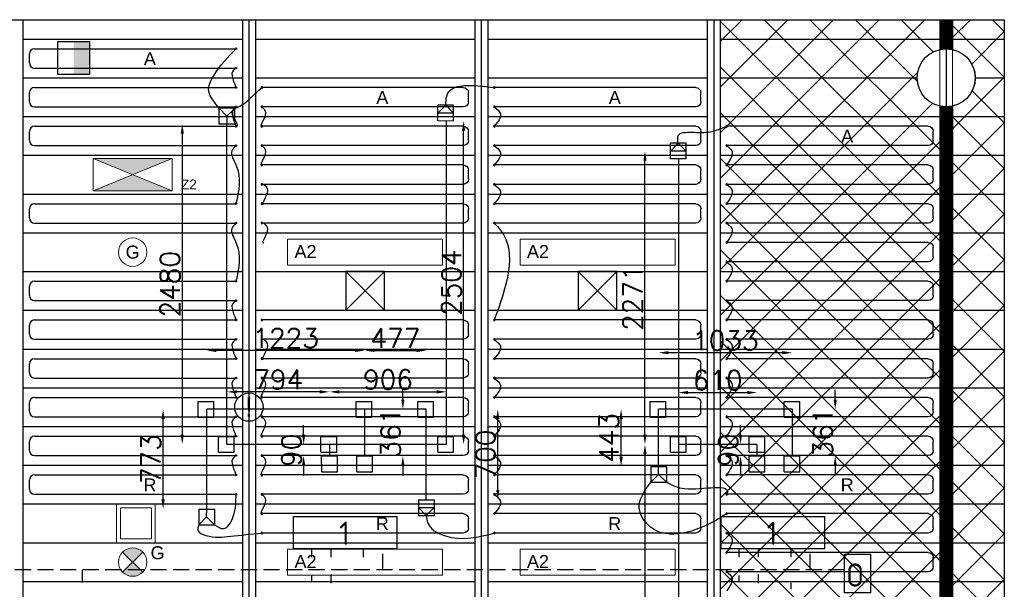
# Model space of a CAD drawing. Extents: x 7383 to 741080, y -570072 to -203000.
# Tile 30 of 43: x 492063 to 499688, y -311713 to -307303. Entities that reach past the tile are written whole.
import ezdxf

# ---------------------------------------------------------------- set-up
doc = ezdxf.new("R2010")
doc.units = 0
doc.header["$LTSCALE"] = 25
for name, pattern in [('2322105', [47, 40, -7]), ('2322106', [47, 5, -2, 5, -2, 5, -2, 5, -2, 5, -2, 5, -7]), ('2322107', [2000, 1000, 1000]), ('2322108', [7, 5, -2])]:
    doc.linetypes.add(name, pattern=pattern)
doc.layers.get('0').update_dxf_attribs({"linetype": 'CONTINUOUS'})
doc.layers.get('DEFPOINTS').update_dxf_attribs({"linetype": 'CONTINUOUS'})
for name, color, linetype in [('0010CL', 2, 'CONTINUOUS'), ('60', 7, 'CONTINUOUS'), ('60-CV', 3, 'CONTINUOUS'), ('BL$4----', 7, 'CONTINUOUS'), ('KP-bandraster', 5, 'CONTINUOUS'), ('KP-koppelingen', 6, 'CONTINUOUS'), ('KP-leidingen(aanvoer)', 5, 'CONTINUOUS'), ('KP-leidingen(retour)', 1, 'CONTINUOUS'), ('KP-Lucht aanvoer', 6, 'CONTINUOUS'), ('KP-maatvoering', 7, 'CONTINUOUS'), ('KP-Melders', 3, 'CONTINUOUS'), ('KP-onderlegger oeding', 8, 'CONTINUOUS'), ('KP-Oppervlak', 3, 'CONTINUOUS'), ('KP-panelen', 1, 'CONTINUOUS'), ('KP-registers', 4, 'CONTINUOUS'), ('KP-slangen', 7, 'CONTINUOUS'), ('KP-tekst', 7, 'CONTINUOUS'), ('SYM-W', 7, 'CONTINUOUS'), ('Thermostaat', 160, 'CONTINUOUS'), ('WL5501--', 130, 'CONTINUOUS'), ('WL5502--', 130, 'CONTINUOUS'), ('WL561---_AANVOER', 10, 'CONTINUOUS'), ('WL561---_RETOUR', 10, 'CONTINUOUS')]:
    doc.layers.add(name, color=color, linetype=linetype)
for name, color, linetype, lineweight in [('KP-Aluminium', 8, 'CONTINUOUS', 18), ('KP-Lucht retour', 3, 'CONTINUOUS', 18), ('KP-Verlichting', 2, 'CONTINUOUS', 18)]:
    doc.layers.add(name, color=color, linetype=linetype, lineweight=lineweight)
doc.styles.add('arial', font='ARIAL.TTF')
doc.styles.add('BURO-018', font='ISO96.shx', dxfattribs={"height": 90})
doc.styles.add('ISO', font='ISO.SHX')
doc.styles.add('VERWOL-1', font='ROMANS.SHX')
doc.dimstyles.new('MARTIN', dxfattribs={"dimscale": 0, "dimtxt": 50, "dimasz": 75, "dimexe": 4, "dimexo": 4, "dimgap": 20, "dimtad": 1, "dimdec": 0, "dimrnd": 0.01, "dimzin": 1, "dimdsep": 46, "dimtxsty": 'VERWOL-1', "dimcen": -25, "dimdle": 1, "dimclrd": 7, "dimclre": 2, "dimclrt": 7, "dimadec": 0, "dimazin": 0, "dimtfac": 1, "dimtdec": 0, "dimtix": 1, "dimtofl": 0, "dimtmove": 0, "dimatfit": 3, "dimldrblk": 'OBLIQUE', "dimfxl": 0, "dimtvp": 33.333333, "dimtolj": 1, "dimtzin": 1, "dimarcsym": 0})

# ---------------------------------------------------------------- blocks, each defined once
blk = doc.blocks.new('SW30485012')
at = {"color": 0, "linetype": 'Continuous'}
for p, q in [((-2.5, 2.5), (-2.5, -2.5)), ((2.5, 2.5), (-2.5, 2.5)), ((2.5, -2.5), (2.5, 2.5)), ((-2.5, -2.5), (2.5, -2.5))]:
    blk.add_line(p, q, dxfattribs=at)
blk.add_solid([(-2.5, 0), (2.5, 0), (-2.5, -2.5), (2.5, -2.5)], dxfattribs=at)
at = {"color": 0, "linetype": 'Continuous', "style": 'BURO-018', "flags": 1}
blk.add_attdef('W_ID', (0, 0), '', height=1.8, dxfattribs=at)
blk = doc.blocks.new('Leidingwerkzuid')
at = {"layer": '60-CV', "color": 2, "linetype": 'Continuous'}
blk.add_lwpolyline([(42612.8, 811.7), (42412.8, 811.7), (42412.8, 1111.7), (42612.8, 1111.7)], close=True, dxfattribs=at)
at = {"layer": 'SYM-W', "color": 2, "linetype": 'Continuous'}
for points in [[(38946.7, 1153.3), (38146.7, 1153.3), (38146.7, 1403.3), (38946.7, 1403.3)], [(42257, 1153.3), (41457, 1153.3), (41457, 1403.3), (42257, 1403.3)]]:
    blk.add_lwpolyline(points, close=True, dxfattribs=at)
at = {"layer": 'WL5501--', "linetype": '2322105'}
for p, q in [((38286.2, 1089.3), (38286.2, 1153.3)), ((41596.5, 1089.3), (41596.5, 1153.3)), ((38286.2, 895.8), (38286.2, 945.8)), ((41596.5, 895.8), (41596.5, 945.8))]:
    blk.add_line(p, q, dxfattribs=at)
at = {"layer": 'WL5502--', "linetype": '2322106'}
for p, q in [((38436.2, 1089.3), (38436.2, 1153.3)), ((41746.5, 1089.3), (41746.5, 1153.3)), ((38436.2, 885.7), (38436.2, 952.8)), ((41746.5, 885.7), (41746.5, 952.8))]:
    blk.add_line(p, q, dxfattribs=at)
at = {"layer": 'WL561---_AANVOER', "linetype": '2322107'}
for p, q in [((38686.2, 1153.3), (38686.2, 1089.3)), ((41996.5, 1153.3), (41996.5, 1089.3)), ((41996.5, 889.3), (41996.5, 839.3))]:
    blk.add_line(p, q, dxfattribs=at)
at = {"layer": 'WL561---_RETOUR', "linetype": '2322108'}
for p, q in [((38836.2, 989.3), (38836.2, 1153.3)), ((42146.5, 989.3), (42146.5, 1153.3)), ((42412.8, 989.3), (25478.1, 989.3)), ((36508.2, 989.3), (36508.2, 892.8))]:
    blk.add_line(p, q, dxfattribs=at)
at = {"layer": 'Thermostaat', "xscale": 50, "yscale": 50, "zscale": 50, "rotation": 89.99999999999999}
blk.add_blockref('SW30485012', (36442.3, 4952.5), dxfattribs=at)
at = {"layer": '60', "color": 1, "linetype": 'Continuous', "style": 'ISO'}
for p in [(38500.4, 1183.6), (41810.7, 1183.6)]:
    blk.add_text('1', height=180, dxfattribs=at).set_placement(p)
at = {"layer": '60-CV', "color": 1, "linetype": 'Continuous', "style": 'ISO', "text_generation_flag": 2}
blk.add_text('O', height=180, dxfattribs=at).set_placement((42564, 859.6))
blk = doc.blocks.new('A$C24911335')
at = {"layer": 'BL$4----'}
blk.add_blockref('Leidingwerkzuid', (0, 0), dxfattribs=at)
blk = doc.blocks.new('A$C7D4E4579')
at = {"layer": 'KP-Aluminium', "linetype": 'Continuous'}
h = blk.add_hatch(dxfattribs=at)
h.set_pattern_fill('ANSI31', color=256, scale=10)
h.set_pattern_definition([(45, (9.863, 5202.0825), (-0.88388348, 0.88388348), [])])
h.paths.add_polyline_path([(50, 6380.6, -0.112508), (-50, 6380.6), (-50, 219.4, -0.112518), (50, 219.4)])
h.paths.add_polyline_path([(50, 7049.9), (-50, 7049.9), (-50, 6819.4, -0.112508), (50, 6819.4)])
h.paths.add_polyline_path([(50, -219.4, -0.112518), (-50, -219.4), (-50, -485.5), (50, -443.7)])
for p in [(-50, 7049.9), (-50, -219.4)]:
    blk.add_line(p, (-50, -485.5), dxfattribs=at)
blk = doc.blocks.new('Register A')
at = {"layer": 'KP-registers', "linetype": 'Continuous'}
for p, q in [((50, 115), (50, 185)), ((90, 225), (1644, 225)), ((90, 75), (1644, 75))]:
    blk.add_line(p, q, dxfattribs=at)
for centre in [(1650, 225), (1650, 75)]:
    blk.add_circle(centre, 6, dxfattribs=at)
for centre, start, end in [((90, 185), 90, 180), ((90, 115), 180, 270)]:
    blk.add_arc(centre, 40, start, end, dxfattribs=at)
blk = doc.blocks.new('*D2052')
at = {"layer": 'DEFPOINTS', "color": 0, "linetype": 'Continuous', "transparency": 16777216}
for p in [(494261.6, -310591.3), (494461.9, -310591.3), (494462, -310680.9)]:
    blk.add_point(p, dxfattribs=at)
at = {"layer": 'KP-maatvoering', "color": 7, "linetype": 'Continuous', "lineweight": -2, "transparency": 16777216}
for p, q in [((494261.6, -310516.3), (494261.6, -310441.3)), ((494261.6, -310755.9), (494261.6, -310830.9))]:
    blk.add_line(p, q, dxfattribs=at)
at = {"layer": 'KP-maatvoering', "color": 7, "linetype": 'Continuous', "transparency": 16777216}
for points in [[(494249.1, -310516.3), (494274.1, -310516.3), (494261.6, -310591.3)], [(494249.1, -310755.9), (494274.1, -310755.9), (494261.6, -310680.9)]]:
    blk.add_solid(points, dxfattribs=at)
at = {"layer": 'KP-maatvoering', "color": 7, "linetype": 'Continuous', "transparency": 16777216, "insert": (494166.6, -310636.1), "char_height": 150, "attachment_point": 5, "rotation": 90, "style": 'VERWOL-1'}
blk.add_mtext('\\A1;90', dxfattribs=at)
blk = doc.blocks.new('_OBLIQUE')
at = {"color": 0, "linetype": 'ByBlock'}
blk.add_line((-0.5, -0.5), (0.5, 0.5), dxfattribs=at)
blk = doc.blocks.new('*D2053')
at = {"layer": 'DEFPOINTS', "color": 0, "linetype": 'Continuous', "transparency": 16777216}
for p in [(494733.7, -310319.5), (495030.3, -310319.5), (494733.7, -310680.8)]:
    blk.add_point(p, dxfattribs=at)
at = {"layer": 'KP-maatvoering', "color": 7, "linetype": 'Continuous', "lineweight": -2, "transparency": 16777216}
for p, q in [((495030.3, -310244.5), (495030.3, -310169.5)), ((495030.3, -310755.8), (495030.3, -310830.8))]:
    blk.add_line(p, q, dxfattribs=at)
at = {"layer": 'KP-maatvoering', "color": 7, "linetype": 'Continuous', "transparency": 16777216}
for points in [[(495017.8, -310244.5), (495042.8, -310244.5), (495030.3, -310319.5)], [(495017.8, -310755.8), (495042.8, -310755.8), (495030.3, -310680.8)]]:
    blk.add_solid(points, dxfattribs=at)
at = {"layer": 'KP-maatvoering', "color": 7, "linetype": 'Continuous', "transparency": 16777216, "insert": (494935.3, -310500.2), "char_height": 150, "attachment_point": 5, "rotation": 90, "style": 'VERWOL-1'}
blk.add_mtext('\\A1;361', dxfattribs=at)
blk = doc.blocks.new('*D2054')
at = {"layer": 'DEFPOINTS', "color": 0, "linetype": 'Continuous', "transparency": 16777216}
for p in [(493667.7, -310184.5), (493667.7, -310591.2), (494461.9, -310591.3)]:
    blk.add_point(p, dxfattribs=at)
at = {"layer": 'KP-maatvoering', "color": 7, "linetype": 'Continuous', "lineweight": -2, "transparency": 16777216}
blk.add_line((494386.9, -310184.5), (493742.7, -310184.5), dxfattribs=at)
at = {"layer": 'KP-maatvoering', "color": 7, "linetype": 'Continuous', "transparency": 16777216}
for points in [[(493742.7, -310172), (493742.7, -310197), (493667.7, -310184.5)], [(494386.9, -310172), (494386.9, -310197), (494461.9, -310184.5)]]:
    blk.add_solid(points, dxfattribs=at)
at = {"layer": 'KP-maatvoering', "color": 7, "linetype": 'Continuous', "transparency": 16777216, "insert": (494064.8, -310089.5), "char_height": 150, "attachment_point": 5, "style": 'VERWOL-1'}
blk.add_mtext('\\A1;794', dxfattribs=at)
blk = doc.blocks.new('*D2055')
at = {"layer": 'DEFPOINTS', "color": 0, "linetype": 'Continuous', "transparency": 16777216}
for p in [(495367.7, -310184.5), (494461.9, -310591.3), (495367.7, -310591.3)]:
    blk.add_point(p, dxfattribs=at)
at = {"layer": 'KP-maatvoering', "color": 7, "linetype": 'Continuous', "lineweight": -2, "transparency": 16777216}
blk.add_line((494536.9, -310184.5), (495292.7, -310184.5), dxfattribs=at)
at = {"layer": 'KP-maatvoering', "color": 7, "linetype": 'Continuous', "transparency": 16777216}
for points in [[(494536.9, -310172), (494536.9, -310197), (494461.9, -310184.5)], [(495292.7, -310172), (495292.7, -310197), (495367.7, -310184.5)]]:
    blk.add_solid(points, dxfattribs=at)
at = {"layer": 'KP-maatvoering', "color": 7, "linetype": 'Continuous', "transparency": 16777216, "insert": (494914.8, -310089.5), "char_height": 150, "attachment_point": 5, "style": 'VERWOL-1'}
blk.add_mtext('\\A1;906', dxfattribs=at)
blk = doc.blocks.new('*D2056')
at = {"layer": 'DEFPOINTS', "color": 0, "linetype": 'Continuous', "transparency": 16777216}
for p in [(495210.7, -309863.7), (494733.7, -310319.5), (495210.7, -310319.6)]:
    blk.add_point(p, dxfattribs=at)
at = {"layer": 'KP-maatvoering', "color": 7, "linetype": 'Continuous', "lineweight": -2, "transparency": 16777216}
blk.add_line((494808.7, -309863.7), (495135.7, -309863.7), dxfattribs=at)
at = {"layer": 'KP-maatvoering', "color": 7, "linetype": 'Continuous', "transparency": 16777216}
for points in [[(494808.7, -309851.2), (494808.7, -309876.2), (494733.7, -309863.7)], [(495135.7, -309851.2), (495135.7, -309876.2), (495210.7, -309863.7)]]:
    blk.add_solid(points, dxfattribs=at)
at = {"layer": 'KP-maatvoering', "color": 7, "linetype": 'Continuous', "transparency": 16777216, "insert": (494972.2, -309768.7), "char_height": 150, "attachment_point": 5, "style": 'VERWOL-1'}
blk.add_mtext('\\A1;477', dxfattribs=at)
blk = doc.blocks.new('*D2057')
at = {"layer": 'DEFPOINTS', "color": 0, "linetype": 'Continuous', "transparency": 16777216}
for p in [(493510.7, -309863.7), (493510.7, -310319.4), (494733.7, -310319.5)]:
    blk.add_point(p, dxfattribs=at)
at = {"layer": 'KP-maatvoering', "color": 7, "linetype": 'Continuous', "lineweight": -2, "transparency": 16777216}
blk.add_line((494658.7, -309863.7), (493585.7, -309863.7), dxfattribs=at)
at = {"layer": 'KP-maatvoering', "color": 7, "linetype": 'Continuous', "transparency": 16777216}
for points in [[(493585.7, -309851.2), (493585.7, -309876.2), (493510.7, -309863.7)], [(494658.7, -309851.2), (494658.7, -309876.2), (494733.7, -309863.7)]]:
    blk.add_solid(points, dxfattribs=at)
at = {"layer": 'KP-maatvoering', "color": 7, "linetype": 'Continuous', "transparency": 16777216, "insert": (494122.2, -309768.7), "char_height": 150, "attachment_point": 5, "style": 'VERWOL-1'}
blk.add_mtext('\\A1;1223', dxfattribs=at)
blk = doc.blocks.new('*D2058')
at = {"layer": 'DEFPOINTS', "color": 0, "linetype": 'Continuous', "transparency": 16777216}
for p in [(495210.7, -310319.6), (495765, -310319.6), (495210.7, -311019.4)]:
    blk.add_point(p, dxfattribs=at)
at = {"layer": 'KP-maatvoering', "color": 7, "linetype": 'Continuous', "lineweight": -2, "transparency": 16777216}
blk.add_line((495765, -310944.4), (495765, -310394.6), dxfattribs=at)
at = {"layer": 'KP-maatvoering', "color": 7, "linetype": 'Continuous', "transparency": 16777216}
for points in [[(495752.5, -310394.6), (495777.5, -310394.6), (495765, -310319.6)], [(495752.5, -310944.4), (495777.5, -310944.4), (495765, -311019.4)]]:
    blk.add_solid(points, dxfattribs=at)
at = {"layer": 'KP-maatvoering', "color": 7, "linetype": 'Continuous', "transparency": 16777216, "insert": (495670, -310669.5), "char_height": 150, "attachment_point": 5, "rotation": 90, "style": 'VERWOL-1'}
blk.add_mtext('\\A1;700', dxfattribs=at)
blk = doc.blocks.new('*D2059')
at = {"layer": 'DEFPOINTS', "color": 0, "linetype": 'Continuous', "transparency": 16777216}
for p in [(493173, -310319.4), (493510.7, -310319.4), (493510.7, -311092.3)]:
    blk.add_point(p, dxfattribs=at)
at = {"layer": 'KP-maatvoering', "color": 7, "linetype": 'Continuous', "lineweight": -2, "transparency": 16777216}
blk.add_line((493173, -311017.3), (493173, -310394.4), dxfattribs=at)
at = {"layer": 'KP-maatvoering', "color": 7, "linetype": 'Continuous', "transparency": 16777216}
for points in [[(493160.5, -310394.4), (493185.5, -310394.4), (493173, -310319.4)], [(493160.5, -311017.3), (493185.5, -311017.3), (493173, -311092.3)]]:
    blk.add_solid(points, dxfattribs=at)
at = {"layer": 'KP-maatvoering', "color": 7, "linetype": 'Continuous', "transparency": 16777216, "insert": (493078, -310705.9), "char_height": 150, "attachment_point": 5, "rotation": 90, "style": 'VERWOL-1'}
blk.add_mtext('\\A1;773', dxfattribs=at)
blk = doc.blocks.new('*D2060')
at = {"layer": 'DEFPOINTS', "color": 0, "linetype": 'Continuous', "transparency": 16777216}
for p in [(493667.7, -308110.7), (493321.7, -310591.2), (493667.7, -310591.2)]:
    blk.add_point(p, dxfattribs=at)
at = {"layer": 'KP-maatvoering', "color": 7, "linetype": 'Continuous', "lineweight": -2, "transparency": 16777216}
blk.add_line((493321.7, -308185.7), (493321.7, -310516.2), dxfattribs=at)
at = {"layer": 'KP-maatvoering', "color": 7, "linetype": 'Continuous', "transparency": 16777216}
for points in [[(493309.2, -308185.7), (493334.2, -308185.7), (493321.7, -308110.7)], [(493309.2, -310516.2), (493334.2, -310516.2), (493321.7, -310591.2)]]:
    blk.add_solid(points, dxfattribs=at)
at = {"layer": 'KP-maatvoering', "color": 7, "linetype": 'Continuous', "transparency": 16777216, "insert": (493226.7, -309350.9), "char_height": 150, "attachment_point": 5, "rotation": 90, "style": 'VERWOL-1'}
blk.add_mtext('\\A1;2480', dxfattribs=at)
blk = doc.blocks.new('*D2061')
at = {"layer": 'DEFPOINTS', "color": 0, "linetype": 'Continuous', "transparency": 16777216}
for p in [(495367.7, -308087.1), (495500.5, -308087.1), (495367.7, -310591.3)]:
    blk.add_point(p, dxfattribs=at)
at = {"layer": 'KP-maatvoering', "color": 7, "linetype": 'Continuous', "lineweight": -2, "transparency": 16777216}
blk.add_line((495500.5, -310516.3), (495500.5, -308162.1), dxfattribs=at)
at = {"layer": 'KP-maatvoering', "color": 7, "linetype": 'Continuous', "transparency": 16777216}
for points in [[(495488, -308162.1), (495513, -308162.1), (495500.5, -308087.1)], [(495488, -310516.3), (495513, -310516.3), (495500.5, -310591.3)]]:
    blk.add_solid(points, dxfattribs=at)
at = {"layer": 'KP-maatvoering', "color": 7, "linetype": 'Continuous', "transparency": 16777216, "insert": (495405.5, -309339.2), "char_height": 150, "attachment_point": 5, "rotation": 90, "style": 'VERWOL-1'}
blk.add_mtext('\\A1;2504', dxfattribs=at)
blk = doc.blocks.new('*D2071')
at = {"layer": 'DEFPOINTS', "color": 0, "linetype": 'Continuous', "transparency": 16777216}
for p in [(497772.3, -310591.3), (497645, -310680.9), (497772.3, -310680.9)]:
    blk.add_point(p, dxfattribs=at)
at = {"layer": 'KP-maatvoering', "color": 7, "linetype": 'Continuous', "lineweight": -2, "transparency": 16777216}
for p, q in [((497645, -310516.3), (497645, -310441.3)), ((497645, -310755.9), (497645, -310830.9))]:
    blk.add_line(p, q, dxfattribs=at)
at = {"layer": 'KP-maatvoering', "color": 7, "linetype": 'Continuous', "transparency": 16777216}
for points in [[(497632.5, -310516.3), (497657.5, -310516.3), (497645, -310591.3)], [(497632.5, -310755.9), (497657.5, -310755.9), (497645, -310680.9)]]:
    blk.add_solid(points, dxfattribs=at)
at = {"layer": 'KP-maatvoering', "color": 7, "linetype": 'Continuous', "transparency": 16777216, "insert": (497550, -310636.1), "char_height": 150, "attachment_point": 5, "rotation": 90, "style": 'VERWOL-1'}
blk.add_mtext('\\A1;90', dxfattribs=at)
blk = doc.blocks.new('*D2072')
at = {"layer": 'DEFPOINTS', "color": 0, "linetype": 'Continuous', "transparency": 16777216}
for p in [(498044, -310319.5), (498378.1, -310319.5), (498044, -310680.8)]:
    blk.add_point(p, dxfattribs=at)
at = {"layer": 'KP-maatvoering', "color": 7, "linetype": 'Continuous', "lineweight": -2, "transparency": 16777216}
for p, q in [((498378.1, -310244.5), (498378.1, -310169.5)), ((498378.1, -310755.8), (498378.1, -310830.8))]:
    blk.add_line(p, q, dxfattribs=at)
at = {"layer": 'KP-maatvoering', "color": 7, "linetype": 'Continuous', "transparency": 16777216}
for points in [[(498365.6, -310244.5), (498390.6, -310244.5), (498378.1, -310319.5)], [(498365.6, -310755.8), (498390.6, -310755.8), (498378.1, -310680.8)]]:
    blk.add_solid(points, dxfattribs=at)
at = {"layer": 'KP-maatvoering', "color": 7, "linetype": 'Continuous', "transparency": 16777216, "insert": (498283.1, -310500.2), "char_height": 150, "attachment_point": 5, "rotation": 90, "style": 'VERWOL-1'}
blk.add_mtext('\\A1;361', dxfattribs=at)
blk = doc.blocks.new('*D2073')
at = {"layer": 'DEFPOINTS', "color": 0, "linetype": 'Continuous', "transparency": 16777216}
for p in [(497010.7, -309881.2), (497010.7, -310319.4), (498044, -310319.5)]:
    blk.add_point(p, dxfattribs=at)
at = {"layer": 'KP-maatvoering', "color": 7, "linetype": 'Continuous', "lineweight": -2, "transparency": 16777216}
blk.add_line((497969, -309881.2), (497085.7, -309881.2), dxfattribs=at)
at = {"layer": 'KP-maatvoering', "color": 7, "linetype": 'Continuous', "transparency": 16777216}
for points in [[(497085.7, -309868.7), (497085.7, -309893.7), (497010.7, -309881.2)], [(497969, -309868.7), (497969, -309893.7), (498044, -309881.2)]]:
    blk.add_solid(points, dxfattribs=at)
at = {"layer": 'KP-maatvoering', "color": 7, "linetype": 'Continuous', "transparency": 16777216, "insert": (497527.3, -309786.2), "char_height": 150, "attachment_point": 5, "style": 'VERWOL-1'}
blk.add_mtext('\\A1;1033', dxfattribs=at)
blk = doc.blocks.new('*D2074')
at = {"layer": 'DEFPOINTS', "color": 0, "linetype": 'Continuous', "transparency": 16777216}
for p in [(496719.9, -310319.4), (497010.7, -310319.4), (497010.7, -310762.3)]:
    blk.add_point(p, dxfattribs=at)
at = {"layer": 'KP-maatvoering', "color": 7, "linetype": 'Continuous', "lineweight": -2, "transparency": 16777216}
blk.add_line((496719.9, -310687.3), (496719.9, -310394.4), dxfattribs=at)
at = {"layer": 'KP-maatvoering', "color": 7, "linetype": 'Continuous', "transparency": 16777216}
for points in [[(496707.4, -310394.4), (496732.4, -310394.4), (496719.9, -310319.4)], [(496707.4, -310687.3), (496732.4, -310687.3), (496719.9, -310762.3)]]:
    blk.add_solid(points, dxfattribs=at)
at = {"layer": 'KP-maatvoering', "color": 7, "linetype": 'Continuous', "transparency": 16777216, "insert": (496624.9, -310540.8), "char_height": 150, "attachment_point": 5, "rotation": 90, "style": 'VERWOL-1'}
blk.add_mtext('\\A1;443', dxfattribs=at)
blk = doc.blocks.new('*D2075')
at = {"layer": 'DEFPOINTS', "color": 0, "linetype": 'Continuous', "transparency": 16777216}
for p in [(497772.3, -310189.8), (497162.5, -310591.2), (497772.3, -310591.3)]:
    blk.add_point(p, dxfattribs=at)
at = {"layer": 'KP-maatvoering', "color": 7, "linetype": 'Continuous', "lineweight": -2, "transparency": 16777216}
blk.add_line((497237.5, -310189.8), (497697.3, -310189.8), dxfattribs=at)
at = {"layer": 'KP-maatvoering', "color": 7, "linetype": 'Continuous', "transparency": 16777216}
for points in [[(497237.5, -310177.3), (497237.5, -310202.3), (497162.5, -310189.8)], [(497697.3, -310177.3), (497697.3, -310202.3), (497772.3, -310189.8)]]:
    blk.add_solid(points, dxfattribs=at)
at = {"layer": 'KP-maatvoering', "color": 7, "linetype": 'Continuous', "transparency": 16777216, "insert": (497467.4, -310094.8), "char_height": 150, "attachment_point": 5, "style": 'VERWOL-1'}
blk.add_mtext('\\A1;610', dxfattribs=at)
blk = doc.blocks.new('*D2076')
at = {"layer": 'DEFPOINTS', "color": 0, "linetype": 'Continuous', "transparency": 16777216}
for p in [(497162.5, -310591.2), (496904.9, -313668.3), (497167.7, -313668.3)]:
    blk.add_point(p, dxfattribs=at)
at = {"layer": 'KP-maatvoering', "color": 7, "linetype": 'Continuous', "lineweight": -2, "transparency": 16777216}
blk.add_line((496904.9, -310666.2), (496904.9, -313593.3), dxfattribs=at)
at = {"layer": 'KP-maatvoering', "color": 7, "linetype": 'Continuous', "transparency": 16777216}
for points in [[(496892.4, -310666.2), (496917.4, -310666.2), (496904.9, -310591.2)], [(496892.4, -313593.3), (496917.4, -313593.3), (496904.9, -313668.3)]]:
    blk.add_solid(points, dxfattribs=at)
at = {"layer": 'KP-maatvoering', "color": 7, "linetype": 'Continuous', "transparency": 16777216, "insert": (496809.9, -312129.7), "char_height": 150, "attachment_point": 5, "rotation": 90, "style": 'VERWOL-1'}
blk.add_mtext('\\A1;3077', dxfattribs=at)
blk = doc.blocks.new('*D2077')
at = {"layer": 'DEFPOINTS', "color": 0, "linetype": 'Continuous', "transparency": 16777216}
for p in [(496904.9, -308319.7), (497162.5, -308319.7), (497167.7, -310591.2)]:
    blk.add_point(p, dxfattribs=at)
at = {"layer": 'KP-maatvoering', "color": 7, "linetype": 'Continuous', "lineweight": -2, "transparency": 16777216}
blk.add_line((496904.9, -310516.2), (496904.9, -308394.7), dxfattribs=at)
at = {"layer": 'KP-maatvoering', "color": 7, "linetype": 'Continuous', "transparency": 16777216}
for points in [[(496892.4, -308394.7), (496917.4, -308394.7), (496904.9, -308319.7)], [(496892.4, -310516.2), (496917.4, -310516.2), (496904.9, -310591.2)]]:
    blk.add_solid(points, dxfattribs=at)
at = {"layer": 'KP-maatvoering', "color": 7, "linetype": 'Continuous', "transparency": 16777216, "insert": (496809.9, -309455.5), "char_height": 150, "attachment_point": 5, "rotation": 90, "style": 'VERWOL-1'}
blk.add_mtext('\\A1;2271', dxfattribs=at)

msp = doc.modelspace()

# ---------------------------------------------------------------- hatches: boundary and pattern name
at = {"layer": 'KP-Aluminium', "linetype": 'Continuous'}
h = msp.add_hatch(dxfattribs=at)
h.set_pattern_fill('ANSI37', color=256, scale=2000)
h.set_pattern_definition([(45, (252907.47, -39046.92), (-176.7767, 176.7767), []), (135, (252907.47, -39046.92), (-176.7767, -176.7767), [])])
h.paths.add_polyline_path([(499687.6, -307302.8), (499287.7, -307302.8), (499287.7, -307533.3, -0.349981), (499462.7, -307752.6, -0.349981), (499287.7, -307972), (499287.7, -314133.3, -0.349976), (499462.6, -314352.6, -0.349976), (499287.7, -314572), (499287.7, -314796.4), (499687.6, -314623.8)])
h.paths.add_polyline_path([(499187.7, -307972, -0.350032), (499012.6, -307752.6, -0.350032), (499187.7, -307533.2), (499187.7, -307302.8), (497487.7, -307302.8), (497487.7, -315526.3), (498163.7, -315252.6), (499187.7, -314838.2), (499187.7, -314572, -0.350027), (499012.6, -314352.6, -0.350027), (499187.7, -314133.3)])
at = {"layer": 'KP-Verlichting', "linetype": 'Continuous'}
h = msp.add_hatch(color=256, dxfattribs=at)
h.paths.add_polyline_path([(492632.9, -308377), (492937.6, -308502.6), (493242.4, -308377)])
h.paths.add_polyline_path([(493242.4, -308628.3), (492937.6, -308502.6), (492632.9, -308628.3)])
h = msp.add_hatch(color=256, dxfattribs=at)
h.paths.add_polyline_path([(492859.9, -311424.9), (492937.6, -311502.6), (493015.4, -311424.9, 0.414214)])
h.paths.add_polyline_path([(492859.9, -311580.4, 0.414214), (493015.4, -311580.4), (492937.6, -311502.6)])

# ---------------------------------------------------------------- linework, layer by layer
at = {"layer": '0010CL', "linetype": 'Continuous'}
for p, q in [((493837.6, -307302.7), (493837.6, -316846.1)), ((495637.6, -307302.8), (495637.6, -316241.2)), ((497437.7, -307302.8), (497437.7, -315546.5)), ((499237.7, -307302.8), (499237.7, -314818))]:
    msp.add_line(p, q, dxfattribs=at)
at = {"layer": 'KP-Aluminium', "linetype": 'Continuous'}
for p, q in [((497487.7, -307302.8), (499687.6, -307302.8)), ((497487.7, -315526.3), (497487.7, -307302.8)), ((499187.7, -307533.3), (499187.7, -307302.8)), ((499187.7, -307302.8), (499187.7, -314838.2)), ((499287.7, -307302.8), (499287.7, -307533.3)), ((499287.7, -314796.4), (499287.7, -307302.8)), ((499687.6, -307302.8), (499687.6, -314623.8))]:
    msp.add_line(p, q, dxfattribs=at)
msp.add_circle((499237.6, -307752.6), 225, dxfattribs=at)
at = {"layer": 'KP-bandraster', "linetype": 'Continuous'}
for p, q in [((492087.6, -307302.7), (492087.6, -312333.3)), ((493787.6, -307302.7), (493787.6, -316862.1)), ((493887.6, -307302.7), (493887.6, -316829.3)), ((495587.6, -307302.8), (495587.6, -316258)), ((495687.6, -307302.8), (495687.6, -316221.9)), ((495687.6, -307302.8), (495687.6, -316221.9)), ((497387.7, -307302.8), (497387.7, -315565.8)), ((497487.7, -307302.8), (497487.7, -315526.3)), ((499187.7, -307302.8), (499187.7, -307533.3)), ((499287.7, -307302.8), (499287.7, -307533.3)), ((499187.7, -307972), (499187.7, -314133.4)), ((499287.7, -307972), (499287.7, -314133.4))]:
    msp.add_line(p, q, dxfattribs=at)
msp.add_circle((499237.7, -307752.6), 225, dxfattribs=at)
at = {"layer": 'KP-koppelingen', "linetype": 'Continuous'}
for p, q in [((495301.7, -308087), (495301.7, -307965.4)), ((495423.3, -307965.4), (495301.7, -307965.4)), ((495301.7, -308026.2), (495362.5, -307965.4)), ((495362.5, -307965.4), (495423.3, -308026.3)), ((495423.3, -308087.1), (495423.3, -307965.4)), ((493606.8, -308110.6), (493607, -307988.9)), ((493728.7, -307989.1), (493607, -307988.9)), ((493607, -307988.9), (493667.8, -308049.9)), ((493667.8, -308049.9), (493667.7, -308110.7)), ((493667.8, -308049.9), (493728.7, -307989.1)), ((493728.5, -308110.8), (493728.7, -307989.1)), ((495423.3, -308026.3), (495301.7, -308026.2)), ((493728.5, -308110.8), (493606.8, -308110.6)), ((495423.3, -308087.1), (495301.7, -308087)), ((497101.7, -308380.5), (497101.7, -308258.9)), ((497223.3, -308258.9), (497101.7, -308258.9)), ((497101.7, -308319.7), (497162.5, -308258.9)), ((497162.5, -308258.9), (497223.3, -308319.7)), ((497223.3, -308380.5), (497223.3, -308258.9)), ((497223.3, -308319.7), (497101.7, -308319.7)), ((497223.3, -308380.5), (497101.7, -308380.5)), ((493444.7, -310380.2), (493444.7, -310258.6)), ((493444.7, -310258.6), (493566.3, -310258.6)), ((493566.3, -310380.2), (493566.3, -310258.6)), ((494667.7, -310380.3), (494667.7, -310258.7)), ((494667.7, -310258.7), (494789.3, -310258.7)), ((494789.3, -310380.3), (494789.3, -310258.7)), ((495144.7, -310380.4), (495144.7, -310258.7)), ((495144.7, -310258.7), (495266.3, -310258.7)), ((495266.3, -310380.4), (495266.3, -310258.7)), ((496944.7, -310380.2), (496944.7, -310258.6)), ((496944.7, -310258.6), (497066.3, -310258.6)), ((497066.3, -310380.2), (497066.3, -310258.6)), ((497983.2, -310380.4), (497983.2, -310258.7)), ((497983.2, -310258.7), (498104.8, -310258.7)), ((498104.8, -310380.4), (498104.8, -310258.7)), ((493444.7, -310380.2), (493566.3, -310380.2)), ((494667.7, -310380.3), (494789.3, -310380.3)), ((495144.7, -310380.4), (495266.3, -310380.4)), ((496944.7, -310380.2), (497066.3, -310380.2)), ((497983.2, -310380.4), (498104.8, -310380.4)), ((493601.7, -310652), (493601.7, -310530.3)), ((493601.7, -310530.3), (493723.3, -310530.4)), ((493723.3, -310652), (493723.3, -310530.4)), ((494395.9, -310652.1), (494396, -310530.4)), ((494396, -310530.4), (494517.6, -310530.4)), ((494517.6, -310652.1), (494517.6, -310530.4)), ((495301.7, -310652.2), (495301.7, -310530.5)), ((495301.7, -310530.5), (495423.3, -310530.5)), ((495423.3, -310652.2), (495423.3, -310530.5)), ((497101.7, -310652), (497101.7, -310530.4)), ((497101.7, -310530.4), (497223.3, -310530.4)), ((497223.3, -310652), (497223.3, -310530.4)), ((497711.4, -310652.1), (497711.4, -310530.5)), ((497711.4, -310530.5), (497833.1, -310530.5)), ((497833.1, -310652.1), (497833.1, -310530.5)), ((493601.7, -310652), (493723.3, -310652)), ((494395.9, -310652.1), (494517.6, -310652.1)), ((494401.2, -310802.5), (494401.1, -310680.9)), ((494401.1, -310680.9), (494522.8, -310680.9)), ((494522.8, -310802.5), (494522.8, -310680.9)), ((494672.9, -310680.9), (494794.5, -310680.8)), ((494672.9, -310802.5), (494672.9, -310680.9)), ((494794.6, -310802.5), (494794.5, -310680.8)), ((495301.7, -310652.2), (495423.3, -310652.2)), ((497101.7, -310652), (497223.3, -310652)), ((497711.4, -310652.1), (497833.1, -310652.1)), ((497711.5, -310802.5), (497711.4, -310680.9)), ((497711.4, -310680.9), (497833.1, -310680.9)), ((497833.1, -310802.5), (497833.1, -310680.9)), ((497983.2, -310680.9), (498104.9, -310680.8)), ((497983.2, -310802.5), (497983.2, -310680.9)), ((498104.9, -310802.5), (498104.9, -310680.8)), ((496949.9, -310762.2), (496949.8, -310883.8)), ((496949.9, -310762.2), (497071.5, -310762.3)), ((497010.6, -310823.1), (497010.7, -310762.3)), ((497071.5, -310762.3), (497071.4, -310883.9)), ((494401.2, -310802.5), (494522.8, -310802.5)), ((494672.9, -310802.5), (494794.6, -310802.5)), ((497010.6, -310823.1), (496949.8, -310883.8)), ((497071.4, -310883.9), (497010.6, -310823.1)), ((497711.5, -310802.5), (497833.1, -310802.5)), ((497983.2, -310802.5), (498104.9, -310802.5)), ((496949.8, -310883.8), (497071.4, -310883.9)), ((495149.9, -311019.4), (495149.8, -311141)), ((495149.9, -311019.4), (495271.5, -311019.5)), ((495271.5, -311019.5), (495271.5, -311141.1)), ((493449.9, -311092.3), (493449.8, -311213.9)), ((493449.9, -311092.3), (493571.5, -311092.4)), ((493510.6, -311153.1), (493510.7, -311092.3)), ((493571.5, -311092.4), (493571.4, -311214)), ((495149.8, -311080.2), (495271.5, -311080.3)), ((495210.6, -311141.1), (495149.8, -311080.2)), ((495271.5, -311080.3), (495210.6, -311141.1)), ((493510.6, -311153.1), (493449.8, -311213.9)), ((493571.4, -311214), (493510.6, -311153.1)), ((495149.8, -311141), (495271.5, -311141.1)), ((493449.8, -311213.9), (493571.4, -311214))]:
    msp.add_line(p, q, dxfattribs=at)
at = {"layer": 'KP-leidingen(aanvoer)', "linetype": 'Continuous'}
for p, q in [((493667.7, -310591.2), (493667.7, -308110.7)), ((495367.7, -310591.3), (495367.7, -308087.1)), ((497167.7, -313668.3), (497167.7, -308380.5)), ((495367.7, -310591.3), (493667.7, -310591.2)), ((494461.9, -310591.3), (494462, -310680.9)), ((497772.3, -310591.3), (497162.5, -310591.2)), ((497772.3, -310591.3), (497772.3, -310680.9))]:
    msp.add_line(p, q, dxfattribs=at)
at = {"layer": 'KP-leidingen(retour)', "linetype": 'Continuous'}
for p, q in [((493510.7, -311092.3), (493510.7, -310319.4)), ((495210.7, -310319.6), (493510.7, -310319.4)), ((494733.7, -310319.5), (494733.7, -310680.8)), ((495210.7, -311019.4), (495210.7, -310319.6)), ((498044, -310319.5), (497010.7, -310319.4)), ((497010.7, -310762.3), (497010.7, -310319.4)), ((498044, -310319.5), (498044, -310680.8))]:
    msp.add_line(p, q, dxfattribs=at)
at = {"layer": 'KP-Lucht aanvoer', "linetype": 'Continuous'}
for p, q in [((494587.7, -309252.7), (494587.6, -309552.7)), ((494587.6, -309552.7), (494887.4, -309252.7)), ((494887.4, -309252.7), (494587.7, -309252.7)), ((494587.7, -309252.7), (494887.6, -309552.7)), ((494887.6, -309552.7), (494887.4, -309252.7)), ((496387.7, -309252.7), (496387.6, -309552.7)), ((496387.6, -309552.7), (496687.4, -309252.7)), ((496687.4, -309252.7), (496387.7, -309252.7)), ((496387.7, -309252.7), (496687.6, -309552.7)), ((496687.6, -309552.7), (496687.4, -309252.7)), ((494587.6, -309552.7), (494887.6, -309552.7)), ((496387.6, -309552.7), (496687.6, -309552.7))]:
    msp.add_line(p, q, dxfattribs=at)
at = {"layer": 'KP-Lucht retour', "linetype": 'Continuous'}
for p, q in [((492812.7, -311052.8), (493112.7, -311052.8)), ((492812.7, -311352.8), (492812.7, -311052.8)), ((492842.7, -311082.6), (493082.7, -311082.8)), ((492842.7, -311322.6), (492842.7, -311082.6)), ((493082.7, -311082.8), (493082.6, -311322.6)), ((493112.7, -311052.8), (493112.7, -311352.8)), ((493082.6, -311322.6), (492842.7, -311322.6)), ((493112.7, -311352.8), (492812.7, -311352.8))]:
    msp.add_line(p, q, dxfattribs=at)
at = {"layer": 'KP-Melders', "linetype": 'Continuous'}
msp.add_circle((493837.6, -310302.6), 110, dxfattribs=at)
at = {"layer": 'KP-Oppervlak', "linetype": 'Continuous'}
for p, q in [((466887.8, -307302.6), (499687.6, -307302.8)), ((499687.6, -307302.8), (499687.6, -314623.8))]:
    msp.add_line(p, q, dxfattribs=at)
at = {"layer": 'KP-panelen', "linetype": 'Continuous'}
for p, q in [((492087.6, -307452.6), (493787.6, -307452.6)), ((493887.6, -307452.6), (495587.6, -307452.6)), ((495687.6, -307452.6), (497387.6, -307452.6)), ((497487.6, -307452.6), (499187.6, -307452.6)), ((499287.6, -307452.6), (499687.6, -307452.6)), ((492087.6, -307752.6), (493787.6, -307752.6)), ((493887.6, -307752.6), (495587.6, -307752.6)), ((495687.6, -307752.6), (497387.6, -307752.6)), ((497487.6, -307752.6), (499012.7, -307752.6)), ((499462.7, -307752.6), (499687.6, -307752.6)), ((492087.6, -308052.6), (493787.6, -308052.6)), ((493887.6, -308052.6), (495587.6, -308052.6)), ((495687.6, -308052.6), (497387.6, -308052.6)), ((497487.6, -308052.6), (499187.6, -308052.6)), ((499287.6, -308052.6), (499687.6, -308052.6)), ((492087.6, -308352.6), (493787.6, -308352.6)), ((493887.6, -308352.6), (495587.6, -308352.6)), ((495687.6, -308352.6), (497387.6, -308352.6)), ((497487.6, -308352.6), (499187.6, -308352.6)), ((499287.6, -308352.6), (499687.6, -308352.6)), ((492087.6, -308652.6), (493787.6, -308652.6)), ((493887.6, -308652.6), (495587.6, -308652.6)), ((495687.6, -308652.6), (497387.6, -308652.6)), ((497487.6, -308652.6), (499187.6, -308652.6)), ((499287.6, -308652.6), (499687.6, -308652.6)), ((492087.6, -308952.6), (493787.6, -308952.6)), ((493887.6, -308952.6), (495587.6, -308952.6)), ((495687.6, -308952.6), (497387.6, -308952.6)), ((497487.6, -308952.6), (499187.6, -308952.6)), ((499287.6, -308952.6), (499687.6, -308952.6)), ((492087.6, -309252.6), (493787.6, -309252.6)), ((493887.6, -309252.6), (495587.6, -309252.6)), ((495687.6, -309252.6), (497387.6, -309252.6)), ((497487.6, -309252.6), (499187.6, -309252.6)), ((499287.6, -309252.6), (499687.6, -309252.6)), ((492087.6, -309552.6), (493787.6, -309552.6)), ((493887.6, -309552.6), (495587.6, -309552.6)), ((495687.6, -309552.6), (497387.6, -309552.6)), ((497487.6, -309552.6), (499187.6, -309552.6)), ((499287.6, -309552.6), (499687.6, -309552.6)), ((492087.6, -309852.6), (493787.6, -309852.6)), ((493887.6, -309852.6), (495587.6, -309852.6)), ((495687.6, -309852.6), (497387.6, -309852.6)), ((497487.6, -309852.6), (499187.6, -309852.6)), ((499287.6, -309852.6), (499687.6, -309852.6)), ((492087.6, -310152.6), (493787.6, -310152.6)), ((493887.6, -310152.6), (495587.6, -310152.6)), ((495687.6, -310152.6), (497387.6, -310152.6)), ((497487.6, -310152.6), (499187.6, -310152.6)), ((499287.6, -310152.6), (499687.6, -310152.6)), ((492087.6, -310452.6), (493787.6, -310452.6)), ((493887.6, -310452.6), (495587.6, -310452.6)), ((495687.6, -310452.6), (497387.6, -310452.6)), ((497487.6, -310452.6), (499187.6, -310452.6)), ((499287.6, -310452.6), (499687.6, -310452.6)), ((492087.6, -310752.6), (493787.6, -310752.6)), ((493887.6, -310752.6), (495587.6, -310752.6)), ((495687.6, -310752.6), (497387.6, -310752.6)), ((497487.6, -310752.6), (499187.6, -310752.6)), ((499287.6, -310752.6), (499687.6, -310752.6)), ((492087.6, -311052.6), (493787.6, -311052.6)), ((493887.6, -311052.6), (495587.6, -311052.6)), ((495687.6, -311052.6), (497387.6, -311052.6)), ((497487.6, -311052.6), (499187.6, -311052.6)), ((499287.6, -311052.6), (499687.6, -311052.6)), ((492087.6, -311352.6), (493787.6, -311352.6)), ((493887.6, -311352.6), (495587.6, -311352.6)), ((495687.6, -311352.6), (497387.6, -311352.6)), ((497487.6, -311352.6), (499187.6, -311352.6)), ((499287.6, -311352.6), (499687.6, -311352.6)), ((492087.6, -311652.6), (493787.6, -311652.6)), ((493887.6, -311652.6), (495587.6, -311652.6)), ((495687.6, -311652.6), (497387.6, -311652.6)), ((497487.6, -311652.6), (499187.6, -311652.6)), ((499287.6, -311652.6), (499687.6, -311652.6))]:
    msp.add_line(p, q, dxfattribs=at)
at = {"layer": 'KP-slangen', "linetype": 'Continuous'}
for points in [[(493607, -307988.9), (493558.1, -307923.4), (493526.6, -307858.2), (493565.1, -307736.1), (493737.6, -307527.6)], [(493737.6, -307677.6), (493706.3, -307719.2), (493737.6, -307827.6), (493736.9, -307826.5)], [(495362.5, -307965.4), (495369.3, -307895.3), (495737.6, -307827.6)], [(493728.7, -307989.1), (493763.4, -307974.7), (493856.1, -307903.6), (493937.6, -307827.6)], [(493737.6, -307977.6), (493706.3, -308019.2), (493737.6, -308127.6), (493736.9, -308126.5)], [(493737.6, -307977.6), (493709.4, -308030.5), (493737.6, -308127.6), (493736.4, -308127.7)], [(493937.6, -307977.6), (493966.9, -308025.1), (493937.6, -308127.6), (493939, -308126.8)], [(495737.6, -307977.6), (495785.5, -308031.6), (495737.6, -308127.6)], [(497162.5, -308258.9), (497162.5, -308199.4), (497265.8, -308174.1), (497410.4, -308170.4), (497537.6, -308127.7)], [(493737.6, -308277.6), (493706.3, -308319.2), (493737.6, -308427.6), (493737.6, -308727.6)], [(493937.6, -308277.6), (493966.9, -308325.1), (493937.6, -308427.6), (493939, -308426.8)], [(495737.6, -308277.6), (495785.5, -308331.6), (495737.6, -308427.6)], [(497537.6, -308277.7), (497576.7, -308318.6), (497537.6, -308427.7)], [(493952.1, -308577.6), (493981.3, -308625.1), (493952.1, -308727.6), (493953.4, -308726.8)], [(495737.6, -308577.6), (495785.5, -308631.6), (495737.6, -308727.6)], [(497537.6, -308577.7), (497576.8, -308618.6), (497537.6, -308727.7)], [(493737.6, -308877.6), (493706.3, -308919.2), (493737.6, -309027.6), (493737.6, -309327.6)], [(493952.1, -308877.6), (493981.3, -308925.1), (493952.1, -309027.6), (493953.4, -309026.8)], [(495737.6, -308877.6), (495785.5, -308931.6), (495737.6, -309627.6)], [(497537.6, -308877.7), (497576.7, -308918.6), (497537.6, -309027.7)], [(497537.6, -309177.7), (497576.8, -309218.6), (497537.6, -309327.7)], [(493737.6, -309477.6), (493706.3, -309519.2), (493737.6, -309627.6), (493736.9, -309626.5)], [(497537.6, -309477.7), (497576.8, -309518.6), (497537.6, -309627.7)], [(493737.6, -309777.6), (493706.3, -309819.2), (493737.6, -309927.6), (493736.9, -309926.5)], [(493952.1, -309777.6), (493981.3, -309825.1), (493952.1, -309927.6), (493953.4, -309926.8)], [(495737.6, -309777.6), (495785.5, -309831.6), (495737.6, -309927.6)], [(497537.6, -309777.7), (497576.8, -309818.6), (497537.6, -309927.7)], [(493737.6, -310077.6), (493706.3, -310119.2), (493737.6, -310227.6), (493736.9, -310226.5)], [(493937.6, -310077.6), (493966.9, -310125.1), (493937.6, -310227.6), (493939, -310226.8)], [(495737.6, -310077.6), (495785.5, -310131.6), (495737.6, -310227.6)], [(497537.6, -310077.7), (497576.8, -310118.6), (497537.6, -310227.7)], [(493737.6, -310377.6), (493706.3, -310419.2), (493737.6, -310527.6), (493736.9, -310526.5)], [(493937.6, -310377.6), (493966.9, -310425.1), (493937.6, -310527.6), (493939, -310526.8)], [(495737.6, -310377.6), (495785.5, -310431.6), (495737.6, -310527.6)], [(497537.6, -310377.7), (497576.8, -310418.6), (497537.6, -310527.7)], [(493737.6, -310677.6), (493706.3, -310719.2), (493737.6, -310827.6), (493736.9, -310826.5)], [(493937.6, -310677.6), (493966.9, -310725.1), (493937.6, -310827.6), (493939, -310826.8)], [(495737.6, -310677.6), (495785.5, -310731.6), (495737.6, -310827.6)], [(497537.6, -310677.7), (497576.8, -310718.6), (497537.6, -310827.7)], [(497537.6, -311127.7), (497458.2, -311177), (496948.1, -311232), (496861, -311086.4), (496949.8, -310883.8)], [(497071.4, -310883.9), (497214.3, -310933.4), (497537.6, -310977.7), (497534.5, -310983.5)], [(493571.4, -311214), (493640.5, -311243.3), (493716.9, -311149), (493737.6, -310977.6)], [(493937.6, -310977.6), (493966.9, -311025.1), (493937.6, -311127.6), (493939, -311126.8)], [(495737.6, -310977.6), (495785.5, -311031.6), (495737.6, -311127.6)], [(495210.6, -311141.1), (495224.1, -311200.5), (495405.4, -311310.9), (495737.6, -311277.6)], [(493449.8, -311213.9), (493443.3, -311257.1), (493504.1, -311296), (493694.1, -311302.3), (493937.6, -311277.6)], [(497537.6, -311277.7), (497576.7, -311318.6), (497537.6, -311427.7)], [(497537.6, -311577.7), (497576.8, -311618.6), (497537.6, -311727.7)]]:
    msp.add_spline(points, degree=3, dxfattribs=at)
at = {"layer": 'KP-Verlichting', "linetype": 'Continuous'}
for p, q in [((492632.9, -308377), (493242.4, -308377)), ((492632.9, -308628.3), (492632.9, -308377)), ((492632.9, -308628.3), (493242.4, -308377)), ((492632.9, -308377), (493242.4, -308628.3)), ((493242.4, -308377), (493242.4, -308628.3)), ((493242.4, -308628.3), (492632.9, -308628.3)), ((494137.6, -309002.6), (495337.6, -309002.6)), ((494137.6, -309002.6), (494137.6, -309202.6)), ((495337.6, -309002.6), (495337.6, -309202.6)), ((495937.6, -309002.6), (497137.6, -309002.6)), ((495937.6, -309002.6), (495937.6, -309202.6)), ((497137.6, -309002.6), (497137.6, -309202.6)), ((494137.6, -309202.6), (495337.6, -309202.6)), ((495937.6, -309202.6), (497137.6, -309202.6)), ((494137.6, -311402.6), (495337.6, -311402.6)), ((494137.6, -311402.6), (494137.6, -311602.6)), ((495337.6, -311402.6), (495337.6, -311602.6)), ((495937.6, -311402.6), (497137.6, -311402.6)), ((495937.6, -311402.6), (495937.6, -311602.6)), ((497137.6, -311402.6), (497137.6, -311602.6)), ((493015.4, -311580.4), (492859.9, -311424.9)), ((492859.9, -311580.4), (493015.4, -311424.9)), ((494137.6, -311602.6), (495337.6, -311602.6)), ((495937.6, -311602.6), (497137.6, -311602.6))]:
    msp.add_line(p, q, dxfattribs=at)
for centre in [(492937.6, -309102.6), (492937.6, -311502.6)]:
    msp.add_circle(centre, 110, dxfattribs=at)

# ---------------------------------------------------------------- block references
at = {"layer": 'KP-Aluminium', "linetype": 'Continuous'}
msp.add_blockref('A$C7D4E4579', (499237.6, -314352.6), dxfattribs=at)
at = {"layer": 'KP-onderlegger oeding', "linetype": 'Continuous'}
msp.add_blockref('A$C24911335', (456037.6, -312552.6), dxfattribs=at)
at = {"layer": 'KP-registers', "linetype": 'Continuous'}
for p in [(492087.6, -307752.6), (492087.6, -308052.6), (492087.6, -308352.6), (492087.6, -308952.6), (492087.6, -309552.6), (492087.6, -309852.6), (492087.6, -310152.6), (492087.6, -310452.6), (492087.6, -310752.6), (492087.6, -311052.6)]:
    msp.add_blockref('Register A', p, dxfattribs=at)
at = {"layer": 'KP-registers', "linetype": 'Continuous', "xscale": -1}
for p in [(495587.6, -308052.6), (497387.6, -308052.6), (495587.6, -308352.6), (497387.6, -308352.6), (499187.6, -308352.6), (495587.6, -308652.6), (497387.6, -308652.6), (499187.6, -308652.6), (495587.6, -308952.6), (497387.6, -308952.6), (499187.6, -308952.6), (499187.6, -309252.6), (499187.6, -309552.6), (495587.6, -309852.6), (497387.6, -309852.6), (499187.6, -309852.6), (495587.6, -310152.6), (497387.6, -310152.6), (499187.6, -310152.6), (495587.6, -310452.6), (497387.6, -310452.6), (499187.6, -310452.6), (495587.6, -310752.6), (497387.6, -310752.6), (499187.6, -310752.6), (495587.6, -311052.6), (497387.6, -311052.6), (499187.6, -311052.6), (495587.6, -311352.6), (497387.6, -311352.6), (499187.6, -311352.6), (499187.6, -311652.6)]:
    msp.add_blockref('Register A', p, dxfattribs=at)

# ---------------------------------------------------------------- texts
at = {"layer": 'KP-Melders', "linetype": 'Continuous', "insert": (493837.6, -310302.6), "char_height": 150, "attachment_point": 5, "style": 'arial'}
msp.add_mtext('\\A1;!', dxfattribs=at)
at = {"layer": 'KP-tekst', "linetype": 'Continuous', "char_height": 100, "attachment_point": 5, "style": 'arial'}
for s, insert in [('\\A1;A', (493070.9, -307604.7)), ('\\A1;A', (494870.9, -307904.7)), ('\\A1;A', (496670.9, -307904.7)), ('\\A1;A', (498470.9, -308204.7)), ('\\A1;R', (493070.9, -310904.7)), ('\\A1;R', (498470.9, -310904.7)), ('\\A1;R', (494870.9, -311204.7)), ('\\A1;R', (496670.9, -311204.7))]:
    msp.add_mtext(s, dxfattribs=dict(at, insert=insert))
at = {"layer": 'KP-Verlichting', "linetype": 'Continuous', "attachment_point": 5, "style": 'arial'}
for s, insert, char_height in [('\\A1;Z2', (493373.3, -308578), 75), ('\\A1;G', (492937.6, -309102.6), 100), ('\\A1;A2', (494276.3, -309097.6), 100), ('\\A1;A2', (496076.3, -309097.6), 100), ('\\A1;G', (493130.3, -311430.8), 100), ('\\A1;A2', (494276.3, -311497.6), 100), ('\\A1;A2', (496076.3, -311497.6), 100)]:
    msp.add_mtext(s, dxfattribs=dict(at, insert=insert, char_height=char_height))

# ---------------------------------------------------------------- dimensions: what is measured, and where the dimension line sits
at = {"layer": 'KP-maatvoering', "linetype": 'Continuous'}
for base, p1, p2, picture, middle in [((493321.7303, -310591.1706), (493667.6641, -308110.6853), (493667.6641, -310591.1706), '*D2060', (493226.7303, -309350.928)), ((495500.5, -308087.1), (495367.7, -310591.3), (495367.7, -308087.1), '*D2061', (495405.5, -309339.2)), ((496904.8909, -308319.7131), (497167.6641, -310591.1902), (497162.5065, -308319.7131), '*D2077', (496809.8909, -309455.4517)), ((495030.3, -310319.5), (494733.7, -310680.8), (494733.7, -310319.5), '*D2053', (494935.3, -310500.2)), ((498378.1, -310319.5), (498044, -310680.8), (498044, -310319.5), '*D2072', (498283.1, -310500.2)), ((493173, -310319.4), (493510.7, -311092.3), (493510.7, -310319.4), '*D2059', (493078, -310705.9)), ((495765, -310319.6), (495210.7, -311019.4), (495210.7, -310319.6), '*D2058', (495670, -310669.5)), ((496719.9, -310319.4), (497010.7, -310762.3), (497010.7, -310319.4), '*D2074', (496624.9, -310540.8)), ((494261.6, -310591.3), (494462, -310680.9), (494461.9, -310591.3), '*D2052', (494166.6, -310636.1)), ((497645, -310680.9), (497772.3, -310591.3), (497772.3, -310680.9), '*D2071', (497550, -310636.1)), ((496904.9, -313668.3), (497162.5, -310591.2), (497167.7, -313668.3), '*D2076', (496809.9, -312129.7))]:
    dim = msp.add_linear_dim(base=base, p1=p1, p2=p2, angle=90, dimstyle='MARTIN', override={"dimscale": 1, "dimtxt": 150, "dimse1": 1, "dimse2": 1}, dxfattribs=at)
    dim.commit()
    dim.dimension.update_dxf_attribs({"geometry": picture, "text_midpoint": middle})
for base, p1, p2, picture, middle in [((493510.7, -309863.7), (494733.7, -310319.5), (493510.7, -310319.4), '*D2057', (494122.2, -309768.7)), ((495210.7, -309863.7), (494733.7, -310319.5), (495210.7, -310319.6), '*D2056', (494972.2, -309768.7)), ((497010.7, -309881.2), (498044, -310319.5), (497010.7, -310319.4), '*D2073', (497527.3, -309786.2)), ((493667.7, -310184.5), (494461.9, -310591.3), (493667.7, -310591.2), '*D2054', (494064.8, -310089.5)), ((495367.7, -310184.5), (494461.9, -310591.3), (495367.7, -310591.3), '*D2055', (494914.8, -310089.5)), ((497772.3, -310189.8), (497162.5, -310591.2), (497772.3, -310591.3), '*D2075', (497467.4, -310094.8))]:
    dim = msp.add_linear_dim(base=base, p1=p1, p2=p2, dimstyle='MARTIN', override={"dimscale": 1, "dimtxt": 150, "dimse1": 1, "dimse2": 1}, dxfattribs=at)
    dim.commit()
    dim.dimension.update_dxf_attribs({"geometry": picture, "text_midpoint": middle})

doc.saveas('drawing.dxf')
